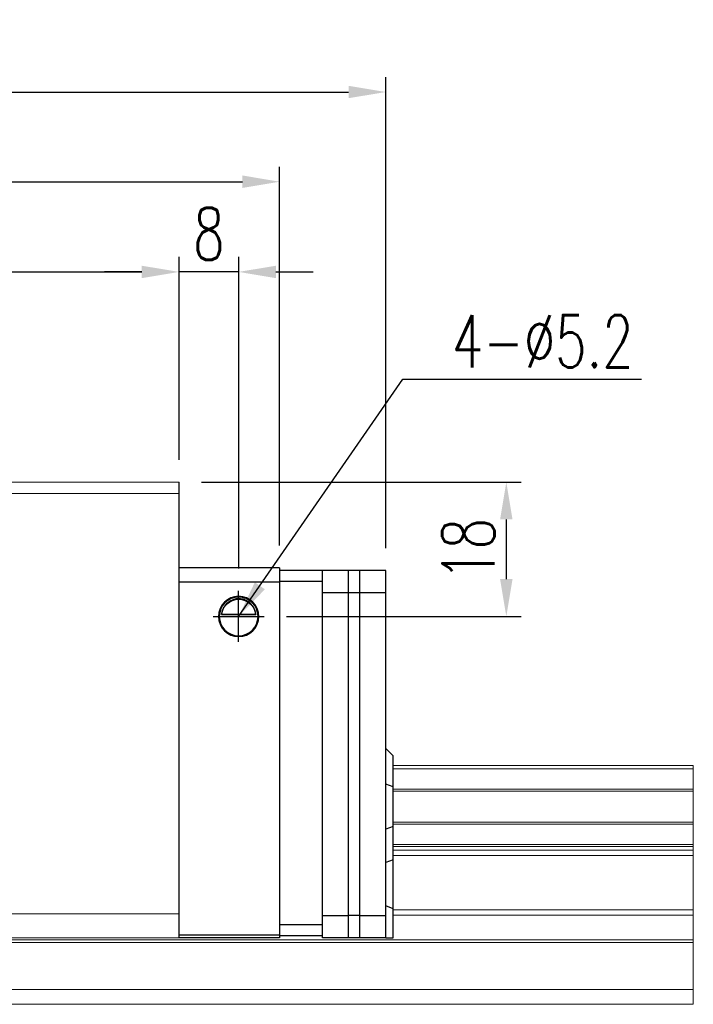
# Model space of a CAD drawing. Header units: millimetres. Extents: x 560 to 1081, y 594 to 775.
# Tile 50 of 50: x 991 to 1081, y 622 to 754. Entities that reach past the tile are written whole.
import ezdxf

# ---------------------------------------------------------------- set-up
doc = ezdxf.new("R2010")
doc.units = ezdxf.units.MM
doc.header["$PDSIZE"] = -1
for name, color, linetype in [('2', 7, 'Continuous'), ('DIM', 4, 'Continuous'), ('OUT', 3, 'Continuous')]:
    doc.layers.add(name, color=color, linetype=linetype)
doc.styles.add('DIM-7', font='SIMPLEX.shx', dxfattribs={"width": 0.7, "bigfont": 'chineset.shx'})
doc.dimstyles.new('CNS', dxfattribs={"dimtxt": 3.5, "dimasz": 2.5, "dimexe": 1, "dimexo": 1.5, "dimgap": 0.09, "dimtad": 0, "dimdsep": 46, "dimtxsty": 'DIM-7', "dimcen": 0.09, "dimclrd": 1, "dimclre": 1, "dimclrt": 4, "dimadec": 0, "dimazin": 0, "dimtfac": 1, "dimtix": 1, "dimtmove": 2, "dimatfit": 3, "dimfxl": 1, "dimtvp": 0.971429, "dimtolj": 1, "dimarcsym": 0})

# ---------------------------------------------------------------- blocks, each defined once
blk = doc.blocks.new('*D14')
at = {"color": 7, "lineweight": -2, "transparency": 16777216}
for p, q in [((872.05, 694.74), (872.05, 721.93)), ((1012.05, 694.74), (1012.05, 721.93)), ((877.05, 719.93), (1007.05, 719.93))]:
    blk.add_line(p, q, dxfattribs=at)
at = {"color": 7, "transparency": 16777216}
for points in [[(877.05, 720.76), (877.05, 719.09), (872.05, 719.93)], [(1007.05, 720.76), (1007.05, 719.09), (1012.05, 719.93)]]:
    blk.add_solid(points, dxfattribs=at)
at = {"layer": 'DEFPOINTS', "color": 0, "transparency": 16777216}
for p in [(1012.05, 719.93), (872.05, 691.74), (1012.05, 691.74)]:
    blk.add_point(p, dxfattribs=at)
at = {"color": 7, "transparency": 16777216, "insert": (942.05, 725.03), "char_height": 7, "attachment_point": 5, "style": 'DIM-7'}
blk.add_mtext('\\A1;140', dxfattribs=at)
blk = doc.blocks.new('*D16')
at = {"color": 7, "lineweight": -2, "transparency": 16777216}
for p, q in [((1012.05, 694.74), (1012.05, 721.93)), ((1020.05, 680.16), (1020.05, 721.93)), ((1007.05, 719.93), (1002.05, 719.93)), ((1020.05, 719.93), (1012.05, 719.93)), ((1025.05, 719.93), (1030.05, 719.93))]:
    blk.add_line(p, q, dxfattribs=at)
at = {"color": 7, "transparency": 16777216}
for points in [[(1007.05, 720.76), (1007.05, 719.09), (1012.05, 719.93)], [(1025.05, 720.76), (1025.05, 719.09), (1020.05, 719.93)]]:
    blk.add_solid(points, dxfattribs=at)
at = {"layer": 'DEFPOINTS', "color": 0, "transparency": 16777216}
for p in [(1012.05, 719.93), (1012.05, 691.74), (1020.05, 677.16)]:
    blk.add_point(p, dxfattribs=at)
at = {"color": 7, "transparency": 16777216, "insert": (1016.05, 725.03), "char_height": 7, "attachment_point": 5, "style": 'DIM-7'}
blk.add_mtext('\\A1;8', dxfattribs=at)
blk = doc.blocks.new('*D17')
at = {"color": 7, "lineweight": -2, "transparency": 16777216}
for p, q in [((1015.05, 691.74), (1057.96, 691.74)), ((1055.96, 686.74), (1055.96, 678.74)), ((1026.47, 673.74), (1057.96, 673.74))]:
    blk.add_line(p, q, dxfattribs=at)
at = {"color": 7, "transparency": 16777216}
for points in [[(1055.12, 686.74), (1056.79, 686.74), (1055.96, 691.74)], [(1055.12, 678.74), (1056.79, 678.74), (1055.96, 673.74)]]:
    blk.add_solid(points, dxfattribs=at)
at = {"layer": 'DEFPOINTS', "color": 0, "transparency": 16777216}
for p in [(1012.05, 691.74), (1023.47, 673.74), (1055.96, 673.74)]:
    blk.add_point(p, dxfattribs=at)
at = {"color": 7, "transparency": 16777216, "insert": (1050.86, 682.74), "char_height": 7, "attachment_point": 5, "rotation": 90, "style": 'DIM-7'}
blk.add_mtext('\\A1;18', dxfattribs=at)
blk = doc.blocks.new('*D22')
at = {"layer": 'DEFPOINTS', "color": 0, "transparency": 16777216}
for p in [(1025.55, 732.02), (858.55, 680.24), (1025.55, 680.24)]:
    blk.add_point(p, dxfattribs=at)
at = {"layer": 'DIM', "color": 7, "lineweight": -2, "transparency": 16777216}
for p, q in [((858.55, 683.24), (858.55, 734.02)), ((1025.55, 683.24), (1025.55, 734.02)), ((863.55, 732.02), (1020.55, 732.02))]:
    blk.add_line(p, q, dxfattribs=at)
at = {"layer": 'DIM', "color": 7, "transparency": 16777216}
for points in [[(863.55, 732.86), (863.55, 731.19), (858.55, 732.02)], [(1020.55, 732.86), (1020.55, 731.19), (1025.55, 732.02)]]:
    blk.add_solid(points, dxfattribs=at)
at = {"layer": 'DIM', "color": 7, "transparency": 16777216, "insert": (942.05, 737.12), "char_height": 7, "attachment_point": 5, "style": 'DIM-7'}
blk.add_mtext('\\A1;167', dxfattribs=at)
blk = doc.blocks.new('*D101')
at = {"layer": 'DEFPOINTS', "color": 0, "transparency": 16777216}
for p in [(1039.8, 744.05), (844.3, 679.89), (1039.8, 679.89)]:
    blk.add_point(p, dxfattribs=at)
at = {"layer": 'DIM', "color": 7, "lineweight": -2, "transparency": 16777216}
for p, q in [((844.3, 682.89), (844.3, 746.05)), ((1039.8, 682.89), (1039.8, 746.05)), ((849.3, 744.05), (1034.8, 744.05))]:
    blk.add_line(p, q, dxfattribs=at)
at = {"layer": 'DIM', "color": 7, "transparency": 16777216}
for points in [[(849.3, 744.88), (849.3, 743.22), (844.3, 744.05)], [(1034.8, 744.88), (1034.8, 743.22), (1039.8, 744.05)]]:
    blk.add_solid(points, dxfattribs=at)
at = {"layer": 'DIM', "color": 7, "transparency": 16777216, "insert": (942.05, 749.15), "char_height": 7, "attachment_point": 5, "style": 'DIM-7'}
blk.add_mtext('\\A1;195.5', dxfattribs=at)

msp = doc.modelspace()

# ---------------------------------------------------------------- linework, layer by layer
at = {"linetype": 'Continuous', "lineweight": 15}
for p, q in [((800.79, 630.382), (1081.048, 630.382)), ((801.011, 630.028), (1081.048, 630.028)), ((872.048, 630.635), (1012.048, 630.635))]:
    msp.add_line(p, q, dxfattribs=at)
at = {"layer": '2', "color": 0, "linetype": 'Continuous'}
for p, q in [((1012.048, 630.635), (1012.048, 691.735)), ((1025.548, 680.235), (1012.048, 680.235)), ((1025.548, 680.235), (1025.548, 630.635)), ((1025.548, 679.935), (1031.298, 679.935)), ((1031.298, 630.635), (1031.298, 679.935)), ((1034.798, 679.885), (1031.298, 679.885)), ((1034.798, 676.885), (1034.798, 679.885)), ((1036.298, 679.885), (1034.798, 679.885)), ((1039.798, 679.885), (1036.298, 679.885)), ((1036.298, 630.635), (1036.298, 679.885)), ((1039.798, 676.885), (1039.798, 679.885)), ((1025.548, 678.335), (1012.048, 678.335)), ((1031.298, 678.435), (1025.548, 678.435)), ((1034.798, 676.885), (1031.298, 676.885)), ((1034.798, 630.635), (1034.798, 676.885)), ((1036.298, 676.885), (1034.798, 676.885)), ((1039.798, 676.885), (1036.298, 676.885)), ((1039.798, 633.635), (1039.798, 676.885)), ((1017.739, 674.01), (1022.357, 674.01)), ((1017.767, 674.035), (1022.328, 674.035)), ((1040.798, 655.035), (1039.798, 656.035)), ((1040.798, 650.888), (1040.798, 655.035)), ((1040.798, 650.888), (1039.798, 651.252)), ((1040.798, 645.583), (1040.798, 650.888)), ((1040.798, 645.583), (1039.798, 645.219)), ((1040.798, 641.114), (1040.798, 645.583)), ((1040.798, 641.114), (1039.798, 640.75)), ((1040.798, 634.524), (1040.798, 641.114)), ((1040.798, 634.524), (1039.798, 634.938)), ((1040.798, 630.635), (1040.798, 634.524)), ((1025.548, 632.435), (1031.298, 632.435)), ((1031.298, 633.635), (1034.798, 633.635)), ((1036.298, 633.635), (1034.798, 633.635)), ((1036.298, 633.635), (1039.798, 633.635)), ((1039.798, 630.635), (1039.798, 633.635)), ((1012.048, 631.034), (1025.548, 631.034)), ((1025.548, 630.635), (1012.048, 630.635)), ((1031.298, 630.935), (1025.548, 630.935)), ((1034.798, 630.635), (1031.298, 630.635)), ((1036.298, 630.635), (1034.798, 630.635)), ((1039.798, 630.635), (1036.298, 630.635)), ((1039.798, 630.635), (1040.798, 630.635))]:
    msp.add_line(p, q, dxfattribs=at)
for radius, start, end in [(2.7, 90, 270), (2.6, 90, 270), (2.7, 270, 90), (2.6, 270, 90)]:
    msp.add_arc((1020.048, 673.735), radius, start, end, dxfattribs=at)
at = {"layer": '2', "color": 0, "linetype": 'Continuous', "extrusion": (0, 0, -1)}
for start, end in [(7.49472, 90), (90, 172.50528)]:
    msp.add_arc((-1020.048, 673.735), 2.3, start, end, dxfattribs=at)
at = {"layer": '2', "color": 0, "linetype": 'Continuous'}
for points, knots in [([(1020.048, 676.115), (1019.922, 676.115), (1019.795, 676.104), (1019.499, 676.053), (1019.336, 676.004), (1018.897, 675.821), (1018.641, 675.648), (1018.249, 675.255), (1018.096, 675.048), (1017.885, 674.628), (1017.812, 674.42), (1017.757, 674.14), (1017.746, 674.076), (1017.739, 674.01)], [0, 0, 0, 0, 0.0998047, 0.0998047, 0.2515472, 0.2515472, 0.5439534, 0.5439534, 0.769985, 0.769985, 0.9482846, 0.9482846, 1, 1, 1, 1]), ([(1022.357, 674.01), (1022.33, 674.242), (1022.268, 674.47), (1022.096, 674.875), (1021.985, 675.06), (1021.669, 675.461), (1021.441, 675.656), (1021.021, 675.9), (1020.84, 675.979), (1020.527, 676.066), (1020.405, 676.09), (1020.203, 676.111), (1020.125, 676.115), (1020.048, 676.115)], [0, 0, 0, 0, 0.187135, 0.187135, 0.3722972, 0.3722972, 0.651232, 0.651232, 0.8354912, 0.8354912, 0.9393137, 0.9393137, 1, 1, 1, 1])]:
    msp.add_open_spline(points, degree=3, knots=knots, dxfattribs=at)
for points in [[(1017.739, 674.01), (1017.748, 674.019), (1017.758, 674.027), (1017.767, 674.035)], [(1022.328, 674.035), (1022.338, 674.027), (1022.347, 674.019), (1022.357, 674.01)]]:
    msp.add_open_spline(points, degree=3, dxfattribs=at)
at = {"layer": 'DIM', "color": 0}
for p, q in [((1020.048, 670.313), (1020.048, 677.158)), ((1016.626, 673.735), (1023.47, 673.735))]:
    msp.add_line(p, q, dxfattribs=at)
at = {"layer": 'OUT', "color": 0, "linetype": 'Continuous', "lineweight": 15}
for p, q in [((1012.048, 691.735), (872.048, 691.735)), ((1012.048, 690.235), (872.048, 690.235)), ((1040.798, 653.735), (1081.048, 653.735)), ((1081.048, 653.311), (1081.048, 653.735)), ((1040.798, 653.311), (1081.048, 653.311)), ((1081.048, 650.599), (1081.048, 653.311)), ((1040.798, 650.599), (1081.048, 650.599)), ((1040.798, 650.305), (1081.048, 650.305)), ((1081.048, 650.305), (1081.048, 650.599)), ((1081.048, 646.166), (1081.048, 650.305)), ((1040.798, 646.166), (1081.048, 646.166)), ((1040.798, 645.872), (1081.048, 645.872)), ((1081.048, 645.872), (1081.048, 646.166)), ((1081.048, 643.16), (1081.048, 645.872)), ((1040.798, 643.16), (1081.048, 643.16)), ((1081.048, 642.882), (1081.048, 643.16)), ((1040.798, 642.882), (1081.048, 642.882)), ((1040.798, 642.381), (1081.048, 642.381)), ((1040.798, 641.674), (1081.048, 641.674)), ((1081.048, 642.381), (1081.048, 642.882)), ((1081.048, 641.674), (1081.048, 642.381)), ((1081.048, 634.4), (1081.048, 641.674)), ((1012.048, 633.885), (872.048, 633.885)), ((1040.798, 634.4), (1081.048, 634.4)), ((1040.798, 633.693), (1081.048, 633.693)), ((1081.048, 633.693), (1081.048, 634.4)), ((1081.048, 630.382), (1081.048, 633.693)), ((1081.048, 630.028), (1081.048, 630.382)), ((1081.048, 623.735), (1081.048, 630.028)), ((802.651, 623.735), (1081.048, 623.735)), ((1081.048, 621.735), (1081.048, 623.735)), ((747.048, 621.735), (1081.048, 621.735))]:
    msp.add_line(p, q, dxfattribs=at)

# ---------------------------------------------------------------- texts
at = {"layer": 'DIM', "color": 0, "insert": (1048.659, 707.131), "char_height": 7, "attachment_point": 7, "style": 'DIM-7'}
msp.add_mtext('\\A1;4-%%C5.2', dxfattribs=at)

# ---------------------------------------------------------------- dimensions: what is measured, and where the dimension line sits
at = {"color": 0}
for p1, picture, middle in [((872.048, 691.735), '*D14', (942.048, 725.025)), ((1020.048, 677.158), '*D16', (1016.048, 725.025))]:
    dim = msp.add_linear_dim(base=(1012.048, 719.925), p1=p1, p2=(1012.048, 691.735), dimstyle='CNS', override={"dimscale": 2, "dimgap": 0.8, "dimtad": 1, "dimclrd": 7, "dimclre": 7, "dimclrt": 7, "dimadec": 2, "dimazin": 2, "dimtmove": 1}, dxfattribs=at)
    dim.commit()
    dim.dimension.update_dxf_attribs({"geometry": picture, "text_midpoint": middle})
dim = msp.add_linear_dim(base=(1055.956, 673.735), p1=(1012.048, 691.735), p2=(1023.47, 673.735), angle=90, dimstyle='CNS', override={"dimscale": 2, "dimgap": 0.8, "dimtad": 1, "dimclrd": 7, "dimclre": 7, "dimclrt": 7, "dimadec": 2, "dimazin": 2, "dimtmove": 1}, dxfattribs=at)
dim.commit()
dim.dimension.update_dxf_attribs({"geometry": '*D17', "text_midpoint": (1050.856, 682.735)})
at = {"layer": 'DIM', "color": 0}
dim = msp.add_linear_dim(base=(1039.798, 744.052), p1=(844.298, 679.885), p2=(1039.798, 679.885), angle=180, dimstyle='CNS', override={"dimscale": 2, "dimgap": 0.8, "dimtad": 1, "dimclrd": 7, "dimclre": 7, "dimclrt": 7, "dimtmove": 1}, dxfattribs=at)
dim.commit()
dim.dimension.update_dxf_attribs({"geometry": '*D101', "text_midpoint": (942.048, 749.152)})
dim = msp.add_linear_dim(base=(1025.548, 732.024), p1=(858.548, 680.235), p2=(1025.548, 680.235), dimstyle='CNS', override={"dimscale": 2, "dimgap": 0.8, "dimtad": 1, "dimclrd": 7, "dimclre": 7, "dimclrt": 7, "dimtmove": 1}, dxfattribs=at)
dim.commit()
dim.dimension.update_dxf_attribs({"geometry": '*D22', "text_midpoint": (942.048, 737.124)})

# ---------------------------------------------------------------- leaders
at = {"layer": 'DIM', "color": 0, "annotation_type": 0, "has_hookline": 1, "hookline_direction": 0, "text_width": 25.433}
msp.add_leader([(1020.048, 673.735), (1042.059, 705.531), (1047.059, 705.531)], dimstyle='CNS', override={"dimscale": 2, "dimgap": 0.8, "dimtad": 1, "dimclrd": 7, "dimclre": 4, "dimtmove": 1}, dxfattribs=at)

doc.saveas('drawing.dxf')
